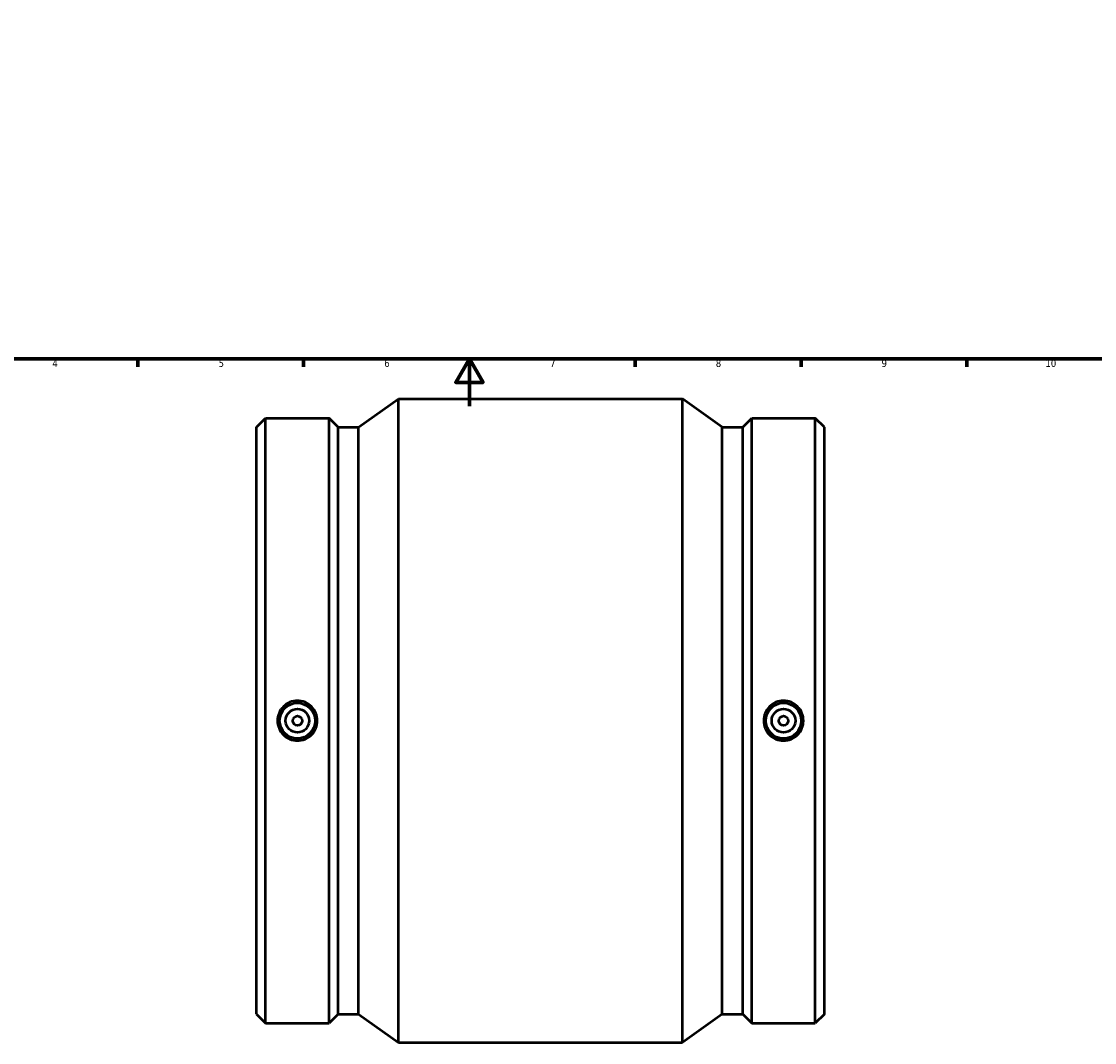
# Model space of a CAD drawing. Header units: millimetres. Extents: x -217 to 1104, y -269 to 1190.
# Tile 2 of 5: x 231 to 685, y -269 to 163. Entities that reach past the tile are written whole.
import ezdxf

# ---------------------------------------------------------------- set-up
doc = ezdxf.new("R2010")
doc.units = ezdxf.units.MM
doc.layers.add('Border (ANSI)', color=7, linetype='Continuous', lineweight=70)
doc.layers.add('Visible (ANSI)', color=7, linetype='Continuous', lineweight=50)
doc.styles.add('Note Text (ANSI)', font='tahoma.ttf')

# ---------------------------------------------------------------- blocks, each defined once
blk = doc.blocks.new('Borders Default Border')
at = {"layer": 'Border (ANSI)'}
for p, q in [((280.33, 20), (280.33, 16.55)), ((350.42, 20), (350.42, 16.55)), ((490.58, 20), (490.58, 16.55)), ((560.67, 20), (560.67, 16.55)), ((630.75, 20), (630.75, 16.55))]:
    blk.add_line(p, q, dxfattribs=at)
at = {"layer": 'Border (ANSI)', "flags": 128}
for points in [[(20, 20), (20, 574), (821, 574), (821, 20), (20, 20)], [(420.5, 0), (420.5, 20), (414.73, 10), (426.27, 10), (420.5, 20)]]:
    blk.add_lwpolyline(points, dxfattribs=at)
at = {"layer": 'Border (ANSI)', "color": 230, "true_color": 0xff0080, "attachment_point": 7, "style": 'Note Text (ANSI)'}
for s, insert, char_height in [('4', (244.23, 16.55), 3.05), ('5', (314.48, 16.49), 3.05), ('6', (384.49, 16.49), 3.05), ('7', (454.6, 16.55), 3.05), ('8', (524.63, 16.48), 3.05), ('9', (594.7, 16.49), 3.05), ('10', (663.96, 16.49), 3.048)]:
    blk.add_mtext(s, dxfattribs=dict(at, insert=insert, char_height=char_height))

msp = doc.modelspace()

# ---------------------------------------------------------------- linework, layer by layer
at = {"layer": 'Visible (ANSI)'}
for p, q in [((373.669, -8.966), (390.531, 3.029)), ((390.531, -268.971), (390.531, 3.029)), ((390.531, 3.029), (510.531, 3.029)), ((510.531, -268.971), (510.531, 3.029)), ((527.394, -8.966), (510.531, 3.029)), ((330.531, -8.966), (334.366, -5.131)), ((330.531, -256.976), (330.531, -8.966)), ((334.366, -260.811), (334.366, -5.131)), ((334.366, -5.131), (361.206, -5.131)), ((361.206, -260.811), (361.206, -5.131)), ((365.041, -8.966), (361.206, -5.131)), ((365.041, -256.976), (365.041, -8.966)), ((365.041, -8.966), (373.669, -8.966)), ((373.669, -256.976), (373.669, -8.966)), ((527.394, -256.976), (527.394, -8.966)), ((527.394, -8.966), (536.021, -8.966)), ((536.021, -8.966), (539.856, -5.131)), ((536.021, -256.976), (536.021, -8.966)), ((539.856, -260.811), (539.856, -5.131)), ((539.856, -5.131), (566.696, -5.131)), ((566.696, -260.811), (566.696, -5.131)), ((570.531, -8.966), (566.696, -5.131)), ((570.531, -256.976), (570.531, -8.966)), ((330.531, -256.976), (334.366, -260.811)), ((365.041, -256.976), (361.206, -260.811)), ((365.041, -256.976), (373.669, -256.976)), ((373.669, -256.976), (390.531, -268.971)), ((527.394, -256.976), (510.531, -268.971)), ((527.394, -256.976), (536.021, -256.976)), ((536.021, -256.976), (539.856, -260.811)), ((570.531, -256.976), (566.696, -260.811)), ((334.366, -260.811), (361.206, -260.811)), ((539.856, -260.811), (566.696, -260.811)), ((390.531, -268.971), (510.531, -268.971))]:
    msp.add_line(p, q, dxfattribs=at)
for centre, radius in [((347.786, -132.971), 7.5), ((553.276, -132.971), 7.5), ((347.786, -132.971), 5), ((347.786, -132.971), 2), ((553.276, -132.971), 5), ((553.276, -132.971), 2)]:
    msp.add_circle(centre, radius, dxfattribs=at)
for points in [[(347.786, -124.558), (348.842, -124.558), (349.967, -124.77), (352.036, -125.631), (352.979, -126.28), (354.467, -127.775), (355.111, -128.72), (355.965, -130.791), (356.175, -131.916), (356.175, -134.026), (355.965, -135.151), (355.111, -137.222), (354.467, -138.168), (352.979, -139.663), (352.036, -140.311), (349.967, -141.172), (348.842, -141.384), (346.731, -141.384), (345.605, -141.172), (343.537, -140.311), (342.593, -139.663), (341.105, -138.168), (340.461, -137.222), (339.607, -135.151), (339.397, -134.026), (339.397, -131.916), (339.607, -130.791), (340.461, -128.72), (341.105, -127.775), (342.593, -126.28), (343.537, -125.631), (345.605, -124.77), (346.731, -124.558), (347.786, -124.558)], [(553.276, -141.384), (552.221, -141.384), (551.095, -141.172), (549.027, -140.311), (548.083, -139.663), (546.595, -138.168), (545.951, -137.222), (545.097, -135.151), (544.887, -134.026), (544.887, -131.916), (545.097, -130.791), (545.951, -128.72), (546.595, -127.775), (548.083, -126.28), (549.027, -125.631), (551.095, -124.77), (552.221, -124.558), (554.332, -124.558), (555.457, -124.77), (557.526, -125.631), (558.469, -126.28), (559.957, -127.775), (560.601, -128.72), (561.455, -130.791), (561.665, -131.916), (561.665, -134.026), (561.455, -135.151), (560.601, -137.222), (559.957, -138.168), (558.469, -139.663), (557.526, -140.311), (555.457, -141.172), (554.332, -141.384), (553.276, -141.384)]]:
    msp.add_open_spline(points, degree=3, knots=[0, 0, 0, 0, 0.3166577, 0.3166577, 0.6333154, 0.6333154, 0.9497641, 0.9497641, 1.2662127, 1.2662127, 1.5826614, 1.5826614, 1.8991101, 1.8991101, 2.2157678, 2.2157678, 2.5324255, 2.5324255, 2.8490832, 2.8490832, 3.1657409, 3.1657409, 3.4821896, 3.4821896, 3.7986382, 3.7986382, 4.1150869, 4.1150869, 4.4315356, 4.4315356, 4.7481933, 4.7481933, 5.064851, 5.064851, 5.064851, 5.064851], dxfattribs=at)

# ---------------------------------------------------------------- block references
msp.add_blockref('Borders Default Border', (0, 0))

doc.saveas('drawing.dxf')
